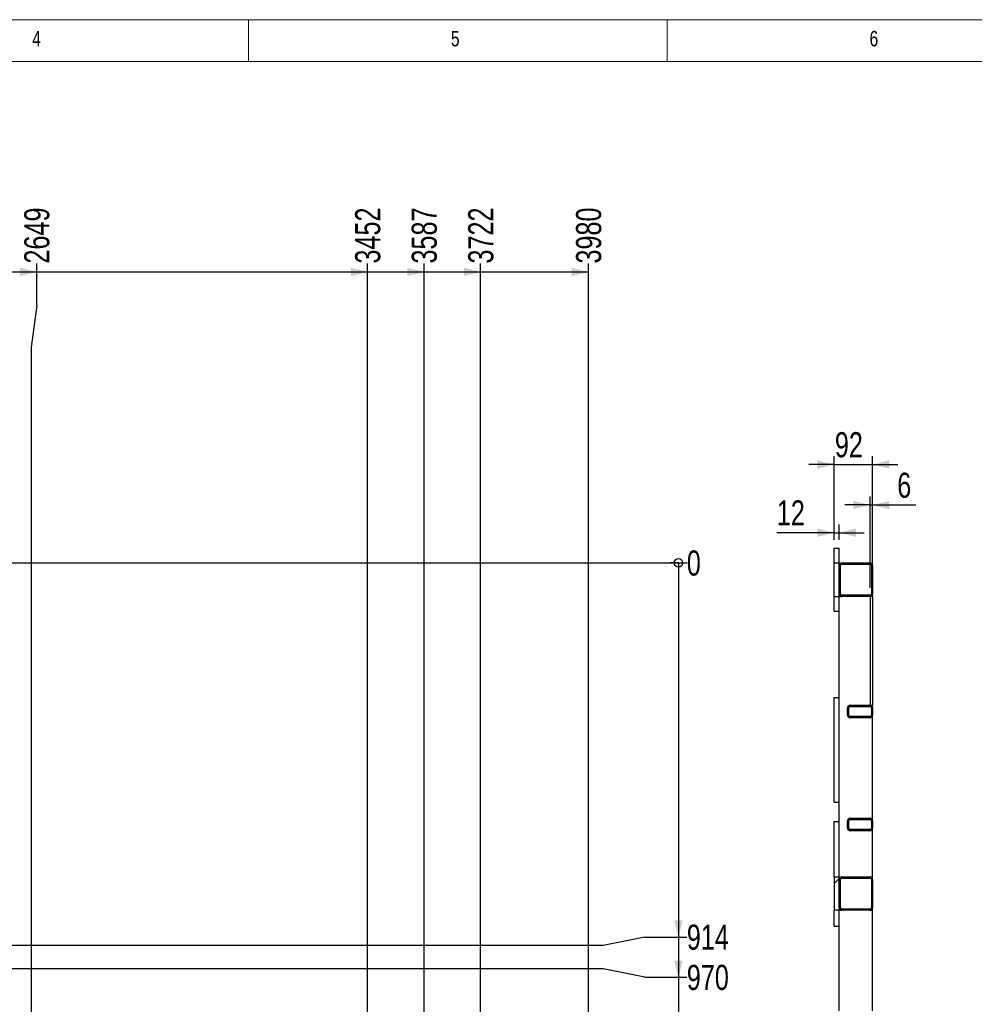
# Paper-space layout 'cadre 6' of a CAD drawing. Header units: millimetres. Extents: x 5 to 589, y 5 to 415.
# Tile 11 of 19: x 170 to 284, y 297 to 415. Entities that reach past the tile are written whole.
import ezdxf

# ---------------------------------------------------------------- set-up
doc = ezdxf.new("R2010")
doc.units = ezdxf.units.MM
for name, color, linetype in [('COTES', 1, 'Continuous'), ('NOTES', 6, 'Continuous'), ('TRAIT-FINS', 9, 'Continuous')]:
    doc.layers.add(name, color=color, linetype=linetype)
doc.layers.add('TRAIT-FORT', color=4, linetype='Continuous', lineweight=25)
doc.styles.add('SLDTEXTSTYLE0', font='TXT', dxfattribs={"width": 0.75})
doc.dimstyles.new('SLDDIMSTYLE10', dxfattribs={"dimtxt": 3, "dimasz": 2, "dimexe": 0, "dimexo": 0.0625, "dimgap": 0.75, "dimtad": 0, "dimtih": 1, "dimtoh": 1, "dimdec": 0, "dimlfac": 20, "dimrnd": 1e-09, "dimzin": 12, "dimdsep": 46, "dimtxsty": 'SLDTEXTSTYLE0', "dimsah": 1, "dimcen": 0.09, "dimadec": 0, "dimazin": 3, "dimtfac": 1, "dimtdec": 0, "dimtofl": 0, "dimtmove": 0, "dimatfit": 3, "dimfxl": 1, "dimfrac": 2, "dimtolj": 1, "dimtzin": 12, "dimarcsym": 0})
doc.dimstyles.new('SLDDIMSTYLE11', dxfattribs={"dimtxt": 3, "dimasz": 2, "dimexe": 0, "dimexo": 0.0625, "dimgap": 0.75, "dimtad": 1, "dimdec": 0, "dimlfac": 20, "dimrnd": 1e-09, "dimzin": 12, "dimdsep": 46, "dimtxsty": 'SLDTEXTSTYLE0', "dimsah": 1, "dimcen": 0.09, "dimadec": 0, "dimazin": 3, "dimtfac": 1, "dimtdec": 0, "dimtmove": 0, "dimatfit": 0, "dimfxl": 1, "dimfrac": 2, "dimtolj": 1, "dimtzin": 12, "dimarcsym": 0})
doc.dimstyles.new('SLDDIMSTYLE9', dxfattribs={"dimtxt": 3, "dimasz": 0.333333, "dimexe": 0, "dimexo": 0.0625, "dimgap": 0.75, "dimtad": 0, "dimtih": 1, "dimtoh": 1, "dimdec": 0, "dimlfac": 20, "dimrnd": 1e-09, "dimdsep": 46, "dimtxsty": 'SLDTEXTSTYLE0', "dimblk1": 'ORIGIN', "dimblk2": 'ORIGIN', "dimsah": 1, "dimcen": 0.09, "dimadec": 0, "dimazin": 2, "dimtfac": 1, "dimtdec": 0, "dimtofl": 0, "dimtmove": 0, "dimatfit": 3, "dimldrblk": 'ORIGIN', "dimfxl": 1, "dimfrac": 2, "dimtolj": 1, "dimtzin": 12, "dimarcsym": 0})
pattern_1 = [(45, (0, 0), (-13.4704, 13.4704), []), (45, (4.49, 2e-323), (-13.4704, 13.4704), []), (45, (8.98, 4e-323), (-13.4704, 13.4704), []), (45, (13.47, 6e-323), (-13.4704, 13.4704), [])]

# ---------------------------------------------------------------- blocks, each defined once
blk = doc.blocks.new('_D_525')
at = {"layer": 'COTES', "color": 1, "transparency": 16777216}
for p, q in [((171.7, 380.87), (171.7, 385.87)), ((166.89, 384.87), (171.7, 384.87)), ((171.7, 380.87), (171.04, 375.87)), ((171.04, 375.87), (171.04, 278.69))]:
    blk.add_line(p, q, dxfattribs=at)
blk.add_solid([(171.7, 384.87), (169.7, 385.37), (169.7, 384.37)], dxfattribs=at)
at = {"layer": 'COTES', "color": 1, "transparency": 16777216, "insert": (170.21, 385.87), "char_height": 3, "attachment_point": 1, "rotation": 90, "style": 'SLDTEXTSTYLE0'}
blk.add_mtext('2649', dxfattribs=at)
blk = doc.blocks.new('_D_526')
at = {"layer": 'COTES', "color": 1, "transparency": 16777216}
for p, q in [((211.22, 296.29), (211.22, 385.87)), ((171.7, 384.87), (211.22, 384.87))]:
    blk.add_line(p, q, dxfattribs=at)
blk.add_solid([(211.22, 384.87), (209.22, 385.37), (209.22, 384.37)], dxfattribs=at)
at = {"layer": 'COTES', "color": 1, "transparency": 16777216, "insert": (209.73, 385.87), "char_height": 3, "attachment_point": 1, "rotation": 90, "style": 'SLDTEXTSTYLE0'}
blk.add_mtext('3452', dxfattribs=at)
blk = doc.blocks.new('_D_527')
at = {"layer": 'COTES', "color": 1, "transparency": 16777216}
for p, q in [((217.97, 296.29), (217.97, 385.87)), ((211.22, 384.87), (217.97, 384.87))]:
    blk.add_line(p, q, dxfattribs=at)
blk.add_solid([(217.97, 384.87), (215.97, 385.37), (215.97, 384.37)], dxfattribs=at)
at = {"layer": 'COTES', "color": 1, "transparency": 16777216, "insert": (216.48, 385.87), "char_height": 3, "attachment_point": 1, "rotation": 90, "style": 'SLDTEXTSTYLE0'}
blk.add_mtext('3587', dxfattribs=at)
blk = doc.blocks.new('_D_528')
at = {"layer": 'COTES', "color": 1, "transparency": 16777216}
for p, q in [((224.72, 296.29), (224.72, 385.87)), ((217.97, 384.87), (224.72, 384.87))]:
    blk.add_line(p, q, dxfattribs=at)
blk.add_solid([(224.72, 384.87), (222.72, 385.37), (222.72, 384.37)], dxfattribs=at)
at = {"layer": 'COTES', "color": 1, "transparency": 16777216, "insert": (223.23, 385.87), "char_height": 3, "attachment_point": 1, "rotation": 90, "style": 'SLDTEXTSTYLE0'}
blk.add_mtext('3722', dxfattribs=at)
blk = doc.blocks.new('_D_529')
at = {"layer": 'COTES', "color": 1, "transparency": 16777216}
for p, q in [((237.59, 293.62), (237.59, 385.87)), ((224.72, 384.87), (237.59, 384.87))]:
    blk.add_line(p, q, dxfattribs=at)
blk.add_solid([(237.59, 384.87), (235.59, 385.37), (235.59, 384.37)], dxfattribs=at)
at = {"layer": 'COTES', "color": 1, "transparency": 16777216, "insert": (236.11, 385.87), "char_height": 3, "attachment_point": 1, "rotation": 90, "style": 'SLDTEXTSTYLE0'}
blk.add_mtext('3980', dxfattribs=at)
blk = doc.blocks.new('_Origin')
at = {"color": 0, "linetype": 'ByBlock', "lineweight": -2}
blk.add_line((0, 0), (-1, 0), dxfattribs=at)
blk.add_circle((0, 0), 0.5, dxfattribs=at)
blk = doc.blocks.new('_D_575')
at = {"layer": 'COTES', "color": 1, "transparency": 16777216}
blk.add_line((160.59, 350.12), (249.34, 350.12), dxfattribs=at)
blk.add_blockref('_Origin', (248.34, 350.12), dxfattribs=at)
at = {"layer": 'COTES', "color": 1, "transparency": 16777216, "insert": (249.34, 351.6), "char_height": 3, "attachment_point": 1, "style": 'SLDTEXTSTYLE0'}
blk.add_mtext('0', dxfattribs=at)
blk = doc.blocks.new('_D_576')
at = {"layer": 'COTES', "color": 1, "transparency": 16777216}
for p, q in [((248.34, 350.12), (248.34, 305.42)), ((244.34, 305.42), (239.34, 304.41)), ((244.34, 305.42), (249.34, 305.42)), ((239.34, 304.41), (138.8, 304.41))]:
    blk.add_line(p, q, dxfattribs=at)
blk.add_solid([(248.34, 305.42), (248.84, 307.42), (247.84, 307.42)], dxfattribs=at)
at = {"layer": 'COTES', "color": 1, "transparency": 16777216, "insert": (249.34, 306.91), "char_height": 3, "attachment_point": 1, "style": 'SLDTEXTSTYLE0'}
blk.add_mtext('914', dxfattribs=at)
blk = doc.blocks.new('_D_577')
at = {"layer": 'COTES', "color": 1, "transparency": 16777216}
for p, q in [((248.34, 305.42), (248.34, 300.61)), ((239.34, 301.62), (139.93, 301.62)), ((244.34, 300.61), (239.34, 301.62)), ((244.34, 300.61), (249.34, 300.61))]:
    blk.add_line(p, q, dxfattribs=at)
blk.add_solid([(248.34, 300.61), (248.84, 302.61), (247.84, 302.61)], dxfattribs=at)
at = {"layer": 'COTES', "color": 1, "transparency": 16777216, "insert": (249.34, 302.1), "char_height": 3, "attachment_point": 1, "style": 'SLDTEXTSTYLE0'}
blk.add_mtext('970', dxfattribs=at)
blk = doc.blocks.new('_D_578')
at = {"layer": 'COTES', "color": 1, "transparency": 16777216}
for p, q in [((248.34, 300.61), (248.34, 276.47)), ((129.74, 276.47), (249.34, 276.47))]:
    blk.add_line(p, q, dxfattribs=at)
blk.add_solid([(248.34, 276.47), (248.84, 278.47), (247.84, 278.47)], dxfattribs=at)
at = {"layer": 'COTES', "color": 1, "transparency": 16777216, "insert": (249.34, 277.95), "char_height": 3, "attachment_point": 1, "style": 'SLDTEXTSTYLE0'}
blk.add_mtext('1473', dxfattribs=at)
blk = doc.blocks.new('_D_579')
at = {"layer": 'COTES', "color": 1, "transparency": 16777216}
for p, q in [((248.34, 276.47), (248.34, 219.77)), ((129.77, 219.77), (249.34, 219.77))]:
    blk.add_line(p, q, dxfattribs=at)
blk.add_solid([(248.34, 219.77), (248.84, 221.77), (247.84, 221.77)], dxfattribs=at)
at = {"layer": 'COTES', "color": 1, "transparency": 16777216, "insert": (249.34, 221.25), "char_height": 3, "attachment_point": 1, "style": 'SLDTEXTSTYLE0'}
blk.add_mtext('2607', dxfattribs=at)
blk = doc.blocks.new('_D_580')
at = {"layer": 'COTES', "color": 1, "transparency": 16777216}
for p, q in [((248.34, 219.77), (248.34, 202.3)), ((244.34, 202.3), (239.34, 201.08)), ((244.34, 202.3), (249.34, 202.3)), ((239.34, 201.08), (181.47, 201.08))]:
    blk.add_line(p, q, dxfattribs=at)
blk.add_solid([(248.34, 202.3), (248.84, 204.3), (247.84, 204.3)], dxfattribs=at)
at = {"layer": 'COTES', "color": 1, "transparency": 16777216, "insert": (249.34, 203.79), "char_height": 3, "attachment_point": 1, "style": 'SLDTEXTSTYLE0'}
blk.add_mtext('2981', dxfattribs=at)
blk = doc.blocks.new('_D_581')
at = {"layer": 'COTES', "color": 1, "transparency": 16777216}
for p, q in [((248.34, 202.3), (248.34, 197.28)), ((239.34, 198.3), (182.59, 198.3)), ((244.34, 197.28), (239.34, 198.3)), ((244.34, 197.28), (249.34, 197.28))]:
    blk.add_line(p, q, dxfattribs=at)
blk.add_solid([(248.34, 197.28), (248.84, 199.28), (247.84, 199.28)], dxfattribs=at)
at = {"layer": 'COTES', "color": 1, "transparency": 16777216, "insert": (249.34, 198.77), "char_height": 3, "attachment_point": 1, "style": 'SLDTEXTSTYLE0'}
blk.add_mtext('3036', dxfattribs=at)
blk = doc.blocks.new('_D_582')
at = {"layer": 'COTES', "color": 1, "transparency": 16777216}
for p, q in [((248.34, 197.28), (248.34, 186.99)), ((226.77, 186.99), (249.34, 186.99))]:
    blk.add_line(p, q, dxfattribs=at)
blk.add_solid([(248.34, 186.99), (248.84, 188.99), (247.84, 188.99)], dxfattribs=at)
at = {"layer": 'COTES', "color": 1, "transparency": 16777216, "insert": (249.34, 188.48), "char_height": 3, "attachment_point": 1, "style": 'SLDTEXTSTYLE0'}
blk.add_mtext('3263', dxfattribs=at)
blk = doc.blocks.new('_D_583')
at = {"layer": 'COTES', "color": 1, "transparency": 16777216}
for p, q in [((248.34, 186.99), (248.34, 176.69)), ((244.34, 176.69), (239.34, 175.67)), ((244.34, 176.69), (249.34, 176.69)), ((239.34, 175.67), (191.73, 175.67))]:
    blk.add_line(p, q, dxfattribs=at)
blk.add_solid([(248.34, 176.69), (248.84, 178.69), (247.84, 178.69)], dxfattribs=at)
at = {"layer": 'COTES', "color": 1, "transparency": 16777216, "insert": (249.34, 178.17), "char_height": 3, "attachment_point": 1, "style": 'SLDTEXTSTYLE0'}
blk.add_mtext('3489', dxfattribs=at)
blk = doc.blocks.new('_D_584')
at = {"layer": 'COTES', "color": 1, "transparency": 16777216}
for p, q in [((248.34, 176.69), (248.34, 171.88)), ((239.34, 172.89), (192.85, 172.89)), ((244.34, 171.88), (239.34, 172.89)), ((244.34, 171.88), (249.34, 171.88))]:
    blk.add_line(p, q, dxfattribs=at)
blk.add_solid([(248.34, 171.88), (248.84, 173.88), (247.84, 173.88)], dxfattribs=at)
at = {"layer": 'COTES', "color": 1, "transparency": 16777216, "insert": (249.34, 173.36), "char_height": 3, "attachment_point": 1, "style": 'SLDTEXTSTYLE0'}
blk.add_mtext('3544', dxfattribs=at)
blk = doc.blocks.new('_D_585')
at = {"layer": 'COTES', "color": 1, "transparency": 16777216}
for p, q in [((248.34, 171.88), (248.34, 149.12)), ((199.59, 149.12), (249.34, 149.12))]:
    blk.add_line(p, q, dxfattribs=at)
blk.add_solid([(248.34, 149.12), (248.84, 151.12), (247.84, 151.12)], dxfattribs=at)
at = {"layer": 'COTES', "color": 1, "transparency": 16777216, "insert": (249.34, 150.6), "char_height": 3, "attachment_point": 1, "style": 'SLDTEXTSTYLE0'}
blk.add_mtext('4020', dxfattribs=at)
blk = doc.blocks.new('_D_615')
at = {"layer": 'COTES', "color": 1, "transparency": 16777216}
for p, q in [((266.93, 352.87), (266.93, 362.87)), ((271.53, 347.12), (271.53, 362.87)), ((266.93, 361.87), (263.93, 361.87)), ((266.93, 361.87), (271.53, 361.87)), ((271.53, 361.87), (274.53, 361.87))]:
    blk.add_line(p, q, dxfattribs=at)
for points in [[(266.93, 361.87), (264.93, 362.37), (264.93, 361.37)], [(271.53, 361.87), (273.53, 361.37), (273.53, 362.37)]]:
    blk.add_solid(points, dxfattribs=at)
at = {"layer": 'COTES', "color": 1, "transparency": 16777216, "insert": (267.02, 365.73), "char_height": 3, "attachment_point": 1, "style": 'SLDTEXTSTYLE0'}
blk.add_mtext('92', dxfattribs=at)
blk = doc.blocks.new('_D_616')
at = {"layer": 'COTES', "color": 1, "transparency": 16777216}
for p, q in [((271.23, 347.12), (271.23, 358.03)), ((271.53, 347.12), (271.53, 358.03)), ((271.23, 357.03), (268.23, 357.03)), ((271.23, 357.03), (271.53, 357.03)), ((271.53, 357.03), (276.69, 357.03))]:
    blk.add_line(p, q, dxfattribs=at)
for points in [[(271.23, 357.03), (269.23, 357.53), (269.23, 356.53)], [(271.53, 357.03), (273.53, 356.53), (273.53, 357.53)]]:
    blk.add_solid(points, dxfattribs=at)
at = {"layer": 'COTES', "color": 1, "transparency": 16777216, "insert": (274.47, 360.89), "char_height": 3, "attachment_point": 1, "style": 'SLDTEXTSTYLE0'}
blk.add_mtext('6', dxfattribs=at)
blk = doc.blocks.new('_D_617')
at = {"layer": 'COTES', "color": 1, "transparency": 16777216}
for p, q in [((266.93, 352.87), (266.93, 354.72)), ((267.53, 352.87), (267.53, 354.72)), ((266.93, 353.72), (260.09, 353.72)), ((266.93, 353.72), (267.53, 353.72)), ((267.53, 353.72), (270.53, 353.72))]:
    blk.add_line(p, q, dxfattribs=at)
for points in [[(266.93, 353.72), (264.93, 354.22), (264.93, 353.22)], [(267.53, 353.72), (269.53, 353.22), (269.53, 354.22)]]:
    blk.add_solid(points, dxfattribs=at)
at = {"layer": 'COTES', "color": 1, "transparency": 16777216, "insert": (260.09, 357.59), "char_height": 3, "attachment_point": 1, "style": 'SLDTEXTSTYLE0'}
blk.add_mtext('12', dxfattribs=at)

psp = doc.layouts.new('cadre 6')

# ---------------------------------------------------------------- hatches: boundary and pattern name
at = {"layer": 'TRAIT-FINS'}
h = psp.add_hatch(dxfattribs=at)
h.set_pattern_fill('DIN 201 ACIER ET FONTE', color=9, style=0, pattern_type=2)
h.set_pattern_definition(pattern_1)
edge = h.paths.add_edge_path(flags=0)
edge.add_arc((271.232, 346.416), 0.3, 270, 360)
edge.add_line((271.532, 346.416), (271.532, 349.816))
edge.add_arc((271.232, 349.816), 0.3, 0, 90)
edge.add_line((271.232, 350.116), (267.832, 350.116))
edge.add_arc((267.832, 349.816), 0.3, 90, 180)
edge.add_line((267.532, 349.816), (267.532, 346.416))
edge.add_arc((267.832, 346.416), 0.3, 180, 270)
edge.add_line((267.832, 346.116), (271.232, 346.116))
edge = h.paths.add_edge_path(flags=0)
edge.add_line((271.382, 349.816), (271.382, 346.416))
edge.add_arc((271.232, 346.416), 0.15, 270, 360, ccw=False)
edge.add_line((271.232, 346.266), (267.832, 346.266))
edge.add_arc((267.832, 346.416), 0.15, 180, 270, ccw=False)
edge.add_line((267.682, 346.416), (267.682, 349.816))
edge.add_arc((267.832, 349.816), 0.15, 90, 180, ccw=False)
edge.add_line((267.832, 349.966), (271.232, 349.966))
edge.add_arc((271.232, 349.816), 0.15, 0, 90, ccw=False)
h = psp.add_hatch(dxfattribs=at)
h.set_pattern_fill('DIN 201 ACIER ET FONTE', color=9, style=0, pattern_type=2)
h.set_pattern_definition(pattern_1)
edge = h.paths.add_edge_path(flags=0)
edge.add_arc((268.832, 331.916), 0.3, 180, 270)
edge.add_line((268.832, 331.616), (271.232, 331.616))
edge.add_arc((271.232, 331.916), 0.3, 270, 360)
edge.add_line((271.532, 331.916), (271.532, 332.816))
edge.add_arc((271.232, 332.816), 0.3, 0, 90)
edge.add_line((271.232, 333.116), (268.832, 333.116))
edge.add_arc((268.832, 332.816), 0.3, 90, 180)
edge.add_line((268.532, 332.816), (268.532, 331.916))
edge = h.paths.add_edge_path(flags=0)
edge.add_line((271.232, 331.766), (268.832, 331.766))
edge.add_arc((268.832, 331.916), 0.15, 180, 270, ccw=False)
edge.add_line((268.682, 331.916), (268.682, 332.816))
edge.add_arc((268.832, 332.816), 0.15, 90, 180, ccw=False)
edge.add_line((268.832, 332.966), (271.232, 332.966))
edge.add_arc((271.232, 332.816), 0.15, 0, 90, ccw=False)
edge.add_line((271.382, 332.816), (271.382, 331.916))
edge.add_arc((271.232, 331.916), 0.15, 270, 360, ccw=False)
h = psp.add_hatch(dxfattribs=at)
h.set_pattern_fill('DIN 201 ACIER ET FONTE', color=9, style=0, pattern_type=2)
h.set_pattern_definition(pattern_1)
edge = h.paths.add_edge_path(flags=0)
edge.add_arc((268.832, 318.416), 0.3, 180, 270)
edge.add_line((268.832, 318.116), (271.232, 318.116))
edge.add_arc((271.232, 318.416), 0.3, 270, 360)
edge.add_line((271.532, 318.416), (271.532, 319.316))
edge.add_arc((271.232, 319.316), 0.3, 0, 90)
edge.add_line((271.232, 319.616), (268.832, 319.616))
edge.add_arc((268.832, 319.316), 0.3, 90, 180)
edge.add_line((268.532, 319.316), (268.532, 318.416))
edge = h.paths.add_edge_path(flags=0)
edge.add_line((271.232, 318.266), (268.832, 318.266))
edge.add_arc((268.832, 318.416), 0.15, 180, 270, ccw=False)
edge.add_line((268.682, 318.416), (268.682, 319.316))
edge.add_arc((268.832, 319.316), 0.15, 90, 180, ccw=False)
edge.add_line((268.832, 319.466), (271.232, 319.466))
edge.add_arc((271.232, 319.316), 0.15, 0, 90, ccw=False)
edge.add_line((271.382, 319.316), (271.382, 318.416))
edge.add_arc((271.232, 318.416), 0.15, 270, 360, ccw=False)
h = psp.add_hatch(dxfattribs=at)
h.set_pattern_fill('DIN 201 ACIER ET FONTE', color=9, style=0, pattern_type=2)
h.set_pattern_definition(pattern_1)
h.paths.add_polyline_path([(267.532, 312.616), (266.932, 312.616), (266.932, 308.616), (267.532, 308.616)], flags=0)
h = psp.add_hatch(dxfattribs=at)
h.set_pattern_fill('DIN 201 ACIER ET FONTE', color=9, style=0, pattern_type=2)
h.set_pattern_definition(pattern_1)
edge = h.paths.add_edge_path(flags=0)
edge.add_line((271.532, 308.916), (271.532, 312.316))
edge.add_arc((271.232, 312.316), 0.3, 0, 90)
edge.add_line((271.232, 312.616), (267.832, 312.616))
edge.add_arc((267.832, 312.316), 0.3, 90, 180)
edge.add_line((267.532, 312.316), (267.532, 308.916))
edge.add_arc((267.832, 308.916), 0.3, 180, 270)
edge.add_line((267.832, 308.616), (271.232, 308.616))
edge.add_arc((271.232, 308.916), 0.3, 270, 360)
edge = h.paths.add_edge_path(flags=0)
edge.add_arc((271.232, 308.916), 0.15, 270, 360, ccw=False)
edge.add_line((271.232, 308.766), (267.832, 308.766))
edge.add_arc((267.832, 308.916), 0.15, 180, 270, ccw=False)
edge.add_line((267.682, 308.916), (267.682, 312.316))
edge.add_arc((267.832, 312.316), 0.15, 90, 180, ccw=False)
edge.add_line((267.832, 312.466), (271.232, 312.466))
edge.add_arc((271.232, 312.316), 0.15, 0, 90, ccw=False)
edge.add_line((271.382, 312.316), (271.382, 308.916))

# ---------------------------------------------------------------- linework, layer by layer
at = {"color": 7, "linetype": 'Continuous', "lineweight": 18}
for p, q in [((589, 415), (5, 415)), ((197, 415), (197, 410)), ((247, 410), (247, 415)), ((584, 410), (10, 410))]:
    psp.add_line(p, q, dxfattribs=at)
at = {"layer": 'TRAIT-FORT', "color": 4, "linetype": 'Continuous', "lineweight": 25}
for p, q in [((266.932, 350.116), (266.932, 351.866)), ((266.932, 351.866), (267.532, 351.866)), ((267.532, 350.116), (267.532, 351.866)), ((266.932, 346.116), (266.932, 350.116)), ((266.932, 350.116), (267.532, 350.116)), ((267.532, 349.816), (267.532, 350.116)), ((267.532, 346.416), (267.532, 349.816)), ((267.682, 346.416), (267.682, 349.816)), ((267.832, 350.116), (271.232, 350.116)), ((267.832, 349.966), (271.232, 349.966)), ((271.382, 349.816), (271.382, 346.416)), ((271.532, 349.816), (271.532, 346.416)), ((266.932, 344.366), (266.932, 346.116)), ((266.932, 346.116), (267.532, 346.116)), ((267.532, 346.116), (267.532, 346.416)), ((267.532, 312.616), (267.532, 346.116)), ((267.532, 346.116), (267.832, 346.116)), ((271.232, 346.266), (267.832, 346.266)), ((271.232, 346.116), (267.832, 346.116)), ((271.232, 346.116), (271.232, 333.116)), ((271.232, 346.116), (271.532, 346.116)), ((271.532, 346.116), (271.532, 346.416)), ((271.532, 346.116), (271.532, 333.116)), ((266.932, 344.366), (267.532, 344.366)), ((266.932, 321.516), (266.932, 334.016)), ((266.932, 334.016), (267.532, 334.016)), ((268.832, 333.116), (271.232, 333.116)), ((268.832, 332.966), (271.232, 332.966)), ((271.232, 333.116), (271.532, 333.116)), ((271.532, 332.816), (271.532, 333.116)), ((268.532, 331.916), (268.532, 332.816)), ((268.682, 331.916), (268.682, 332.816)), ((271.232, 331.766), (268.832, 331.766)), ((271.382, 332.816), (271.382, 331.916)), ((271.532, 332.816), (271.532, 331.916)), ((271.532, 319.316), (271.532, 331.916)), ((271.232, 331.616), (268.832, 331.616)), ((266.932, 321.516), (267.532, 321.516)), ((266.932, 312.616), (266.932, 319.216)), ((266.932, 319.216), (267.532, 319.216)), ((268.532, 318.416), (268.532, 319.316)), ((268.682, 318.416), (268.682, 319.316)), ((268.832, 319.616), (271.232, 319.616)), ((268.832, 319.466), (271.232, 319.466)), ((271.382, 319.316), (271.382, 318.416)), ((271.532, 319.316), (271.532, 318.416)), ((271.232, 318.266), (268.832, 318.266)), ((271.232, 318.116), (268.832, 318.116)), ((271.532, 312.316), (271.532, 318.416)), ((266.932, 312.616), (266.932, 308.616)), ((266.932, 312.616), (267.532, 312.616)), ((267.532, 312.616), (267.532, 308.616)), ((267.532, 308.916), (267.532, 312.316)), ((267.682, 308.916), (267.682, 312.316)), ((267.832, 312.616), (271.232, 312.616)), ((267.832, 312.466), (271.232, 312.466)), ((271.382, 312.316), (271.382, 308.916)), ((271.532, 312.316), (271.532, 308.916)), ((267.532, 308.616), (266.932, 308.616)), ((266.932, 306.716), (266.932, 308.616)), ((267.532, 296.616), (267.532, 308.616)), ((271.232, 308.766), (267.832, 308.766)), ((271.232, 308.616), (267.832, 308.616)), ((271.532, 296.616), (271.532, 308.916)), ((266.932, 306.716), (267.532, 306.716))]:
    psp.add_line(p, q, dxfattribs=at)
for centre, radius, start, end in [((267.832, 349.816), 0.3, 90, 180), ((267.832, 349.816), 0.15, 90, 180), ((271.232, 349.816), 0.3, 0, 90), ((271.232, 349.816), 0.15, 0, 90), ((267.832, 346.416), 0.3, 180, 270), ((267.832, 346.416), 0.15, 180, 270), ((271.232, 346.416), 0.3, 270, 0), ((271.232, 346.416), 0.15, 270, 0), ((268.832, 332.816), 0.3, 90, 180), ((268.832, 332.816), 0.15, 90, 180), ((271.232, 332.816), 0.3, 0, 90), ((271.232, 332.816), 0.15, 0, 90), ((268.832, 331.916), 0.3, 180, 270), ((268.832, 331.916), 0.15, 180, 270), ((271.232, 331.916), 0.3, 270, 0), ((271.232, 331.916), 0.15, 270, 0), ((268.832, 319.316), 0.3, 90, 180), ((268.832, 319.316), 0.15, 90, 180), ((271.232, 319.316), 0.3, 0, 90), ((271.232, 319.316), 0.15, 0, 90), ((268.832, 318.416), 0.3, 180, 270), ((268.832, 318.416), 0.15, 180, 270), ((271.232, 318.416), 0.3, 270, 0), ((271.232, 318.416), 0.15, 270, 0), ((267.832, 312.316), 0.3, 90, 180), ((267.832, 312.316), 0.15, 90, 180), ((271.232, 312.316), 0.3, 0, 90), ((271.232, 312.316), 0.15, 0, 90), ((267.832, 308.916), 0.3, 180, 270), ((267.832, 308.916), 0.15, 180, 270), ((271.232, 308.916), 0.3, 270, 0), ((271.232, 308.916), 0.15, 270, 0)]:
    psp.add_arc(centre, radius, start, end, dxfattribs=at)

# ---------------------------------------------------------------- texts
at = {"layer": 'NOTES', "color": 211, "char_height": 1.852, "attachment_point": 1, "style": 'SLDTEXTSTYLE0'}
for s, insert in [('4', (171.167, 413.668)), ('4', (171.167, 413.668)), ('5', (221.167, 413.668)), ('5', (221.167, 413.668)), ('6', (271.167, 413.668)), ('6', (271.167, 413.668))]:
    psp.add_mtext(s, dxfattribs=dict(at, insert=insert))

# ---------------------------------------------------------------- dimensions: what is measured, and where the dimension line sits
at = {"layer": 'COTES', "color": 1}
for feature_location, offset, dtype, origin, dimstyle, picture, middle in [((171.043, 277.691), (0.655, 108.175), 1, (38.593, 292.616), 'SLDDIMSTYLE10', '_D_525', (171.698, 390.299)), ((211.21773, 295.29082), (0, 90.575), 1, (38.59274, 292.61582), 'SLDDIMSTYLE10', '_D_526', (211.21773, 390.29915)), ((217.96773, 295.29082), (0, 90.575), 1, (38.59274, 292.61582), 'SLDDIMSTYLE10', '_D_527', (217.96773, 390.29915)), ((224.71773, 295.29082), (0, 90.575), 1, (38.59274, 292.61582), 'SLDDIMSTYLE10', '_D_528', (224.71773, 390.29915)), ((237.593, 292.616), (0, 93.25), 1, (38.593, 292.616), 'SLDDIMSTYLE10', '_D_529', (237.593, 390.299)), ((159.592740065, 350.115821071), (89.75, 0), 0, (159.592740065, 350.115821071), 'SLDDIMSTYLE9', '_D_575', (250.451073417, 350.115821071)), ((128.743, 276.466), (120.6, 0), 0, (159.593, 350.116), 'SLDDIMSTYLE10', '_D_578', (253.776, 276.466)), ((128.768, 219.766), (120.575, 0), 0, (159.593, 350.116), 'SLDDIMSTYLE10', '_D_579', (253.776, 219.766)), ((137.802, 304.406), (111.54, 1.014), 0, (159.593, 350.116), 'SLDDIMSTYLE10', '_D_576', (252.668, 305.42)), ((138.926, 301.624), (110.417, -1.014), 0, (159.593, 350.116), 'SLDDIMSTYLE10', '_D_577', (252.668, 300.61)), ((180.467, 201.078), (68.876, 1.222), 0, (159.593, 350.116), 'SLDDIMSTYLE10', '_D_580', (253.776, 202.3)), ((181.591, 198.296), (67.752, -1.014), 0, (159.593, 350.116), 'SLDDIMSTYLE10', '_D_581', (253.776, 197.282)), ((225.767726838, 186.99082103), (23.575013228, 0), 0, (159.592740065, 350.115821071), 'SLDDIMSTYLE10', '_D_582', (253.776073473, 186.99082103)), ((190.731, 175.673), (58.612, 1.014), 0, (159.593, 350.116), 'SLDDIMSTYLE10', '_D_583', (253.776, 176.687)), ((191.855, 172.8913), (57.4877, -1.0143), 0, (159.5927, 350.1158), 'SLDDIMSTYLE10', '_D_584', (253.7761, 171.877)), ((198.593, 149.116), (50.75, 0), 0, (159.593, 350.116), 'SLDDIMSTYLE10', '_D_585', (253.776, 149.116))]:
    dim = psp.add_ordinate_dim(feature_location=feature_location, offset=offset, dtype=dtype, origin=origin, dimstyle=dimstyle, dxfattribs=at)
    dim.commit()
    dim.dimension.update_dxf_attribs({"geometry": picture, "text_midpoint": middle})
for base, p1, p2, picture, middle in [((271.532, 361.866), (266.932, 351.866), (271.532, 346.116), '_D_615', (269.232, 361.866)), ((271.532, 357.026), (271.232, 346.116), (271.532, 346.116), '_D_616', (275.578, 357.026)), ((267.532, 353.721), (266.932, 351.866), (267.532, 351.866), '_D_617', (262.309, 353.721))]:
    dim = psp.add_linear_dim(base=base, p1=p1, p2=p2, dimstyle='SLDDIMSTYLE11', dxfattribs=at)
    dim.commit()
    dim.dimension.update_dxf_attribs({"geometry": picture, "text_midpoint": middle, "dimtype": 160})

doc.saveas('drawing.dxf')
